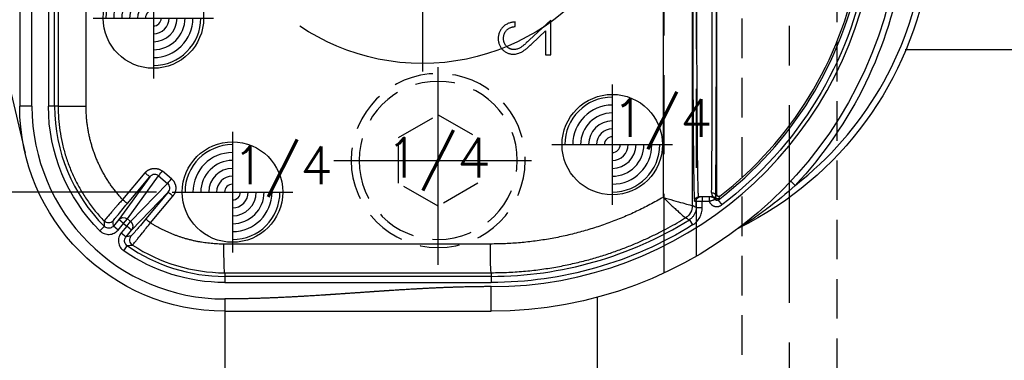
# Model space of a CAD drawing. Extents: x 2651 to 7771, y -1163 to 1075.
# Tile 169 of 256: x 4085 to 4147, y 423 to 445. Entities that reach past the tile are written whole.
import ezdxf
from ezdxf.enums import TextEntityAlignment as Align

# ---------------------------------------------------------------- set-up
doc = ezdxf.new("R2010")
doc.units = 0
doc.header["$LTSCALE"] = 10
for name, pattern in [('CENTER', [2, 1.25, -0.25, 0.25, -0.25]), ('CNSCEN', [17, 15, -1, 0, -1]), ('CNSHID', [4, 3, -1]), ('DASHED', [0.75, 0.5, -0.25]), ('HIDDEN', [0.375, 0.25, -0.125])]:
    doc.linetypes.add(name, pattern=pattern)
doc.layers.get('0').update_dxf_attribs({"linetype": 'CONTINUOUS'})
doc.layers.get('Defpoints').update_dxf_attribs({"linetype": 'CONTINUOUS'})
for name, color, linetype in [('1', 7, 'CONTINUOUS'), ('111', 7, 'CONTINUOUS'), ('9', 3, 'CONTINUOUS'), ('CEN', 1, 'CENTER'), ('COOL', 150, 'HIDDEN'), ('DIM', 3, 'CONTINUOUS'), ('HIDDEN', 6, 'HIDDEN'), ('PIN', 3, 'CONTINUOUS'), ('TEXT', 4, 'CONTINUOUS'), ('WL1-HL', 4, 'CNSHID'), ('WOR1-CL', 1, 'CNSCEN'), ('WOR1-DL', 7, 'CONTINUOUS')]:
    doc.layers.add(name, color=color, linetype=linetype)
doc.styles.add('china', font='txt')
doc.styles.get("Standard").update_dxf_attribs({"font": 'romans.shx'})
doc.dimstyles.new('MM& INCH5', dxfattribs={"dimtxt": 5, "dimasz": 2.5, "dimexe": 1, "dimexo": 0.5, "dimtad": 0, "dimrnd": 1.38778e-17, "dimzin": 9, "dimdsep": 46, "dimtxsty": 'Standard', "dimblk": 'CLOSED', "dimcen": 0, "dimclrd": 3, "dimclre": 3, "dimclrt": 3, "dimazin": 2, "dimtfac": 0.75, "dimtofl": 0, "dimtmove": 0, "dimatfit": 3, "dimfxl": 0, "dimtolj": 1, "dimarcsym": 0})
doc.dimstyles.new('T5', dxfattribs={"dimtxt": 5, "dimasz": 4, "dimexe": 1.5, "dimexo": 1, "dimgap": 1.5, "dimtad": 0, "dimrnd": 1.38778e-17, "dimzin": 9, "dimdsep": 46, "dimtxsty": 'Standard', "dimblk": 'CLOSED', "dimcen": 0, "dimclrd": 3, "dimclre": 3, "dimclrt": 3, "dimazin": 2, "dimtfac": 0.75, "dimtofl": 0, "dimtmove": 0, "dimatfit": 3, "dimfxl": 0, "dimtolj": 1, "dimarcsym": 0})

# ---------------------------------------------------------------- blocks, each defined once
blk = doc.blocks.new('DSD')
at = {"layer": '1', "color": 6, "linetype": 'DASHED'}
for p, q in [((499.908, 459.883), (499.908, 509.019)), ((501.927, 509.019), (501.927, 460.933)), ((501.922, 464.017), (501.922, 464.425))]:
    blk.add_line(p, q, dxfattribs=at)
at = {"layer": '1', "color": 252, "linetype": 'Continuous'}
for p, q in [((501.692, 464.145), (501.692, 508.531)), ((499.831, 508.003), (499.831, 464.659)), ((459.956, 470.416), (459.956, 497.134)), ((460.995, 482.542), (460.995, 470.416)), ((461.384, 470.416), (461.384, 482.542)), ((461.608, 482.319), (461.608, 470.416)), ((463.374, 470.416), (463.374, 482.306)), ((459.956, 470.416), (459.179, 470.416)), ((461.384, 470.416), (460.995, 470.416)), ((461.608, 470.416), (461.384, 470.416)), ((461.608, 470.416), (463.374, 470.416)), ((467.096, 466.21), (465.676, 464.517)), ((468.765, 465.838), (468.196, 466.313)), ((467.404, 465.96), (465.442, 463.254)), ((465.984, 464.267), (467.404, 465.96)), ((465.987, 463.3), (467.958, 466.018)), ((468.527, 465.543), (466.191, 463.129)), ((467.958, 466.018), (468.527, 465.543)), ((507.907, 465.686), (508.191, 465.421)), ((466.241, 462.583), (468.569, 464.99)), ((468.569, 464.99), (467.15, 463.299)), ((467.438, 463.049), (468.857, 464.74)), ((501.825, 464.425), (501.923, 464.425)), ((501.923, 464.425), (501.923, 464.016)), ((501.923, 464.425), (502.312, 464.425)), ((502.312, 464.684), (502.312, 464.425)), ((502.312, 464.425), (502.739, 464.425)), ((502.312, 464.016), (502.312, 464.425)), ((502.739, 464.684), (502.739, 464.425)), ((502.997, 464.684), (502.997, 464.684)), ((503.307, 464.492), (503.542, 464.182)), ((501.923, 464.016), (502.312, 464.016)), ((465.442, 463.254), (465.1, 462.846)), ((465.397, 462.596), (465.739, 463.004)), ((465.739, 463.004), (465.442, 463.254)), ((465.739, 463.004), (465.987, 463.3)), ((465.739, 463.004), (465.943, 462.833)), ((465.943, 462.833), (466.191, 463.129)), ((466.191, 463.129), (465.987, 463.3)), ((501.496, 463.246), (501.701, 462.916)), ((464.527, 462.821), (464.252, 462.547)), ((465.397, 462.596), (465.1, 462.846)), ((465.943, 462.833), (465.601, 462.426)), ((465.601, 462.426), (465.899, 462.176)), ((465.899, 462.176), (466.241, 462.583)), ((466.241, 462.583), (465.943, 462.833)), ((488.925, 461.711), (472.085, 461.707)), ((465.751, 461.289), (465.974, 461.607)), ((472.133, 459.893), (488.973, 459.897)), ((472.133, 459.893), (472.133, 459.668)), ((488.973, 459.897), (488.973, 459.668)), ((488.973, 459.668), (472.133, 459.668)), ((472.133, 459.668), (472.133, 459.279)), ((472.133, 459.279), (488.973, 459.279)), ((488.973, 459.668), (488.973, 459.279)), ((488.973, 457.462), (488.973, 459.017)), ((472.133, 458.24), (472.133, 457.462))]:
    blk.add_line(p, q, dxfattribs=at)
at = {"layer": '1', "color": 7, "linetype": 'Continuous'}
for p, q in [((503.222, 464.844), (503.222, 508.076)), ((451.7, 500.646), (459.524, 467.445)), ((459.179, 497.134), (459.179, 470.416)), ((490.498, 475.457), (490.498, 475.747)), ((492.74, 475.872), (491.4, 474.616)), ((492.74, 473.672), (492.74, 475.872)), ((491.543, 474.368), (492.408, 475.179)), ((492.408, 475.179), (492.408, 473.672)), ((492.408, 473.672), (492.74, 473.672)), ((502.182, 464.684), (502.084, 464.684)), ((502.312, 464.684), (502.182, 464.684)), ((502.739, 464.684), (502.312, 464.684)), ((503.184, 464.604), (503.184, 464.604))]:
    blk.add_line(p, q, dxfattribs=at)
at = {"layer": '1', "color": 110, "linetype": 'Continuous'}
blk.add_line((459.956, 470.416), (459.956, 497.134), dxfattribs=at)
for centre, radius, start, end in [((488.973, 483.37), 24.354, 270, 351.21206), ((472.133, 470.416), 12.177, 180, 270)]:
    blk.add_arc(centre, radius, start, end, dxfattribs=at)
at = {"layer": '1', "color": 252, "linetype": 'Continuous'}
for centre, radius, start, end in [((488.973, 483.37), 24.354, 270, 351.21206), ((494.862, 482.46), 21.633, 308.03454, 351.21206), ((488.973, 483.37), 23.704, 307.20946, 349.3511), ((472.133, 470.416), 12.177, 180, 270), ((472.133, 470.416), 10.748, 180, 224.95999), ((488.973, 483.37), 23.702, 270, 301.89338), ((472.133, 470.416), 10.748, 235.04001, 270)]:
    blk.add_arc(centre, radius, start, end, dxfattribs=at)
at = {"layer": '1', "color": 7, "linetype": 'Continuous', "extrusion": (0, 0, -1)}
for centre, radius, start, end in [((-488.973, 483.37), 25.908, 188.78794, 270), ((-494.862, 482.46), 22.022, 188.78794, 243.63417), ((-472.133, 470.416), 12.954, 270, 0)]:
    blk.add_arc(centre, radius, start, end, dxfattribs=at)
at = {"layer": '1', "color": 252, "linetype": 'Continuous', "extrusion": (0, 0, -1)}
for centre, radius, start, end in [((-488.973, 483.37), 24.093, 190.03326, 232.79054), ((-488.973, 483.37), 26.297, 188.78794, 223.04551), ((-472.133, 470.416), 11.137, 315.04001, 0), ((-488.973, 483.37), 24.091, 238.10662, 270), ((-472.133, 470.416), 11.137, 270, 304.95999)]:
    blk.add_arc(centre, radius, start, end, dxfattribs=at)
at = {"layer": '1', "color": 7, "linetype": 'Continuous'}
for centre, radius, start, end in [((488.973, 483.37), 23.581, 307.81573, 349.10975), ((504.814, 462.381), 0.389, 116.36583, 127.04278)]:
    blk.add_arc(centre, radius, start, end, dxfattribs=at)
blk.add_ellipse((502.89, 477.638), major_axis=(0, 12.954), ratio=0.004451, start_param=3.352768, end_param=4.712389, dxfattribs=at)
at = {"layer": '1', "color": 252, "linetype": 'Continuous'}
blk.add_ellipse((503.149, 477.638), major_axis=(0, 13.213), ratio=0.004363, start_param=3.352768, end_param=4.712389, dxfattribs=at)
at = {"layer": '1', "color": 252, "linetype": 'Continuous', "extrusion": (0, 0, -1)}
for centre, major_axis, ratio, start_param, end_param in [((467.106, 466.21), (-0.298, 0.25), 0.016827, 3.150321, 4.732446), ((468.206, 466.313), (0.249, 0.298), 0.020097, 3.263954, 4.695612), ((468.775, 465.838), (0.249, 0.298), 0.020097, 3.263954, 4.695612), ((468.867, 464.74), (0.298, -0.25), 0.016833, 1.590848, 3.132865), ((502.902, 464.719), (-0.259, 0.005), 0.977776, 1.550897, 3.120779), ((465.686, 464.517), (-0.298, 0.25), 0.016827, 3.150321, 4.732446), ((502.084, 464.425), (0, 0.259), 0.999962, 4.712389, 6.283185), ((502.182, 464.425), (0, 0.259), 0.999962, 4.712389, 6.283185), ((502.879, 464.425), (0, 0.259), 0.999963, 0, 1.118997), ((502.984, 464.425), (0, 0.259), 0.999925, 0, 0.841069), ((502.991, 464.441), (-0.218, -0.14), 0.998355, 2.140409, 2.981371), ((502.997, 464.425), (0, 0.259), 0.999931, 0, 0.807195), ((502.997, 464.425), (-0.005, 0.259), 0.999933, 0.01791, 0.825023), ((503.273, 464.684), (-0.116, 0.057), 0.999951, 3.600398, 5.094617), ((503.278, 464.694), (-0.118, 0.053), 0.999958, 3.638367, 5.099043), ((500.785, 464.145), (0.443, 0.791), 0.99995, 1.060893, 2.0807), ((500.785, 464.145), (0.118, -0.899), 0.999771, 4.842966, 5.862766), ((464.789, 463.43), (-0.388, -0.012), 0.999914, 3.870966, 5.553812), ((465.739, 463.004), (0.315, -0.228), 0.992489, 3.212987, 4.782718), ((465.943, 462.833), (0.279, -0.27), 0.992489, 4.64206, 6.211791), ((467.448, 463.049), (-0.298, 0.25), 0.016833, 4.732441, 6.274457), ((466.528, 461.972), (-0.056, 0.385), 0.999914, 3.870947, 5.55383), ((472.133, 461.707), (0, -1.814), 0.026177, 0.00873, 1.570802), ((488.973, 461.711), (0, -1.814), 0.026177, 0.00873, 1.570802)]:
    blk.add_ellipse(centre, major_axis=major_axis, ratio=ratio, start_param=start_param, end_param=end_param, dxfattribs=at)
at = {"layer": '1', "color": 7, "linetype": 'Continuous', "extrusion": (0, 0, -1)}
blk.add_ellipse((503.281, 464.7), major_axis=(-0.116, 0.057), ratio=0.999951, start_param=3.600067, end_param=5.09439, dxfattribs=at)
at = {"layer": '1', "color": 252, "linetype": 'Continuous'}
for points, weights in [([(501.71, 477.638), (501.71, 469.898), (501.757, 464.425), (501.825, 464.425)], [1, 0.804737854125, 0.804737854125, 1]), ([(467.096, 466.21), (467.391, 466.562), (467.846, 466.605), (468.196, 466.313)], [1, 0.80498879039, 0.80498879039, 1]), ([(468.765, 465.838), (469.114, 465.547), (469.152, 465.092), (468.857, 464.74)], [1, 0.80498879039, 0.80498879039, 1])]:
    blk.add_rational_spline(points, weights, degree=3, dxfattribs=at)
for points, knots in [([(502.084, 464.684), (502.082, 464.689), (502.077, 464.698), (502.071, 464.768), (502.064, 464.879), (502.058, 465.031), (502.052, 465.222), (502.046, 465.449), (502.041, 465.711), (502.035, 466.004), (502.03, 466.327), (502.025, 466.678), (502.021, 467.054), (502.016, 467.452), (502.012, 467.87), (502.008, 468.307), (502.004, 468.76), (502, 469.227), (501.996, 469.706), (501.993, 470.194), (501.99, 470.691), (501.987, 471.194), (501.985, 471.701), (501.982, 472.211), (501.98, 472.723), (501.978, 473.234), (501.976, 473.744), (501.974, 474.251), (501.973, 474.754), (501.972, 475.252), (501.971, 475.744), (501.97, 476.23), (501.969, 476.707), (501.969, 477.176), (501.969, 477.485), (501.969, 477.638)], [0, 0, 0, 0, 0.038023, 0.075563, 0.112621, 0.149196, 0.185289, 0.2209, 0.256028, 0.290673, 0.324837, 0.358517, 0.391715, 0.424431, 0.456664, 0.488415, 0.519683, 0.550468, 0.580772, 0.610592, 0.63993, 0.668786, 0.697159, 0.72505, 0.752458, 0.779383, 0.805826, 0.831787, 0.857265, 0.88226, 0.906773, 0.930804, 0.954352, 0.977417, 1, 1, 1, 1]), ([(461.608, 470.416), (461.613, 470.162), (461.624, 469.65), (461.711, 468.882), (461.852, 468.115), (462.053, 467.352), (462.314, 466.599), (462.634, 465.86), (463.013, 465.141), (463.453, 464.447), (463.947, 463.78), (464.32, 463.368), (464.508, 463.162)], [0, 0, 0, 0, 0.095412, 0.191843, 0.289293, 0.387763, 0.487253, 0.587763, 0.689292, 0.791841, 0.895411, 1, 1, 1, 1]), ([(468.569, 464.99), (468.637, 465.07), (468.671, 465.176), (468.655, 465.38), (468.605, 465.478), (468.527, 465.543)], [0, 0, 0, 0, 0.5, 0.5, 1, 1, 1, 1]), ([(508.191, 465.421), (507.615, 464.893), (507.015, 464.395), (506.093, 463.702), (505.781, 463.479), (505.314, 463.162), (505.158, 463.058), (504.931, 462.912), (504.856, 462.864), (504.753, 462.798), (504.72, 462.778), (504.664, 462.743), (504.637, 462.727), (504.644, 462.73)], [0, 0, 0, 0, 0.5, 0.5, 0.75, 0.75, 0.875, 0.875, 0.9375, 0.9375, 0.96875, 0.96875, 1, 1, 1, 1]), ([(465.676, 464.517), (465.615, 464.449), (465.496, 464.314), (465.327, 464.123), (465.175, 463.95), (465.045, 463.8), (464.937, 463.674), (464.765, 463.473), (464.558, 463.234), (464.525, 463.186), (464.508, 463.162)], [0, 0, 0, 0, 0.098273, 0.192699, 0.281493, 0.363195, 0.43672, 0.501355, 0.746562, 1, 1, 1, 1]), ([(465.087, 463.179), (465.087, 463.184), (465.11, 463.212), (465.178, 463.296), (465.205, 463.33), (465.27, 463.409), (465.308, 463.455), (465.431, 463.605), (465.531, 463.726), (465.747, 463.984), (465.864, 464.125), (465.984, 464.267)], [0, 0, 0, 0, 0.25, 0.25, 0.375, 0.375, 0.5, 0.5, 0.75, 0.75, 1, 1, 1, 1]), ([(499.831, 464.659), (499.887, 464.606), (500.002, 464.496), (500.176, 464.33), (500.378, 464.145), (500.597, 463.945), (500.888, 463.682), (501.174, 463.426), (501.231, 463.39), (501.259, 463.373)], [0, 0, 0, 0, 0.080251, 0.163962, 0.250677, 0.375166, 0.501457, 0.754561, 1, 1, 1, 1]), ([(499.831, 464.659), (500.276, 464.531), (500.728, 464.404), (501.437, 464.209), (501.68, 464.145), (501.691, 464.145)], [0, 0, 0, 0, 0.5, 0.5, 1, 1, 1, 1]), ([(502.739, 464.425), (502.746, 464.406), (502.754, 464.387), (502.767, 464.36), (502.772, 464.351), (502.779, 464.337), (502.782, 464.333), (502.787, 464.324), (502.801, 464.302), (502.828, 464.265), (502.855, 464.236), (502.877, 464.214), (502.885, 464.208), (502.896, 464.198), (502.9, 464.194), (502.908, 464.188), (502.929, 464.172), (502.967, 464.147), (503.003, 464.128), (503.026, 464.118), (503.031, 464.116), (503.04, 464.112), (503.055, 464.107), (503.089, 464.095), (503.138, 464.084), (503.178, 464.079), (503.209, 464.077), (503.219, 464.077), (503.24, 464.077), (503.27, 464.078), (503.321, 464.084), (503.36, 464.093), (503.385, 464.101), (503.39, 464.102), (503.399, 464.106), (503.414, 464.111), (503.447, 464.124), (503.492, 464.147), (503.526, 464.17), (503.542, 464.182)], [0, 0, 0, 0, 0.0625, 0.0625, 0.09375, 0.09375, 0.109375, 0.109375, 0.125, 0.1875, 0.25, 0.25, 0.28125, 0.28125, 0.296875, 0.296875, 0.3125, 0.375, 0.4375, 0.4375, 0.453125, 0.453125, 0.46875, 0.5, 0.5625, 0.625, 0.625, 0.65625, 0.65625, 0.6875, 0.75, 0.8125, 0.8125, 0.828125, 0.828125, 0.84375, 0.875, 0.9375, 1, 1, 1, 1]), ([(501.923, 464.016), (501.92, 463.956), (501.913, 463.834), (501.856, 463.657), (501.765, 463.493), (501.645, 463.351), (501.545, 463.281), (501.496, 463.246)], [0, 0, 0, 0, 0.195853, 0.3979, 0.6021, 0.804147, 1, 1, 1, 1]), ([(501.701, 462.916), (501.795, 462.975), (501.879, 463.044), (502.03, 463.202), (502.096, 463.292), (502.202, 463.482), (502.243, 463.586), (502.298, 463.797), (502.312, 463.906), (502.312, 464.016)], [0, 0, 0, 0, 0.25, 0.25, 0.5, 0.5, 0.75, 0.75, 1, 1, 1, 1]), ([(464.508, 463.163), (464.508, 463.158), (464.508, 463.154), (464.509, 463.138), (464.51, 463.124), (464.513, 463.055), (464.516, 463), (464.521, 462.928), (464.522, 462.912), (464.524, 462.87), (464.525, 462.846), (464.527, 462.821)], [0, 0, 0, 0, 0.03027, 0.03027, 0.151349, 0.151349, 0.635664, 0.635664, 0.782653, 0.782653, 1, 1, 1, 1]), ([(465.1, 462.846), (465.096, 462.935), (465.092, 463.025), (465.089, 463.137), (465.088, 463.158), (465.087, 463.18)], [0, 0, 0, 0, 0.806966, 0.806966, 1, 1, 1, 1]), ([(467.15, 463.299), (467.03, 463.156), (466.913, 463.017), (466.748, 462.822), (466.696, 462.76), (466.597, 462.643), (466.549, 462.588), (466.422, 462.439), (466.353, 462.359), (466.259, 462.251), (466.234, 462.222), (466.229, 462.221)], [0, 0, 0, 0, 0.25, 0.25, 0.375, 0.375, 0.5, 0.5, 0.75, 0.75, 1, 1, 1, 1]), ([(466.313, 461.648), (466.316, 461.651), (466.323, 461.658), (466.365, 461.709), (466.433, 461.792), (466.527, 461.909), (466.683, 462.103), (466.973, 462.462), (467.264, 462.83), (467.438, 463.049)], [0, 0, 0, 0, 0.094956, 0.193629, 0.295034, 0.397999, 0.501243, 0.703195, 1, 1, 1, 1]), ([(488.973, 459.897), (489.342, 459.902), (490.07, 459.912), (491.14, 459.991), (492.172, 460.109), (493.162, 460.268), (494.111, 460.461), (495.016, 460.684), (495.879, 460.932), (496.698, 461.201), (497.474, 461.488), (498.207, 461.787), (498.897, 462.097), (499.546, 462.412), (500.154, 462.731), (500.722, 463.048), (501.084, 463.267), (501.259, 463.373)], [0, 0, 0, 0, 0.085719, 0.168715, 0.24899, 0.326543, 0.401375, 0.473484, 0.542872, 0.609539, 0.673484, 0.734707, 0.793208, 0.848989, 0.902047, 0.952384, 1, 1, 1, 1]), ([(501.259, 463.373), (501.281, 463.361), (501.302, 463.35), (501.381, 463.308), (501.438, 463.277), (501.496, 463.246)], [0, 0, 0, 0, 0.272267, 0.272267, 1, 1, 1, 1]), ([(464.252, 462.547), (464.329, 462.47), (464.42, 462.411), (464.62, 462.333), (464.729, 462.315), (464.942, 462.324), (465.049, 462.351), (465.241, 462.446), (465.328, 462.513), (465.397, 462.596)], [0, 0, 0, 0, 0.25, 0.25, 0.5, 0.5, 0.75, 0.75, 1, 1, 1, 1]), ([(465.1, 462.846), (465.071, 462.818), (465.01, 462.758), (464.886, 462.709), (464.751, 462.703), (464.623, 462.741), (464.558, 462.795), (464.527, 462.821)], [0, 0, 0, 0, 0.188754, 0.394177, 0.605822, 0.811245, 1, 1, 1, 1]), ([(465.601, 462.426), (465.531, 462.342), (465.48, 462.246), (465.42, 462.04), (465.412, 461.93), (465.44, 461.718), (465.476, 461.614), (465.587, 461.431), (465.662, 461.351), (465.751, 461.289)], [0, 0, 0, 0, 0.25, 0.25, 0.5, 0.5, 0.75, 0.75, 1, 1, 1, 1]), ([(465.974, 461.607), (465.943, 461.634), (465.878, 461.689), (465.818, 461.808), (465.801, 461.942), (465.827, 462.073), (465.875, 462.142), (465.899, 462.176)], [0, 0, 0, 0, 0.188755, 0.394179, 0.605823, 0.811246, 1, 1, 1, 1]), ([(466.23, 462.222), (466.142, 462.209), (466.055, 462.197), (465.945, 462.182), (465.922, 462.179), (465.899, 462.176)], [0, 0, 0, 0, 0.788285, 0.788285, 1, 1, 1, 1]), ([(465.972, 461.607), (465.977, 461.608), (465.982, 461.608), (465.997, 461.61), (466.011, 461.612), (466.079, 461.62), (466.134, 461.626), (466.23, 461.638), (466.271, 461.643), (466.313, 461.648)], [0, 0, 0, 0, 0.030224, 0.030224, 0.151118, 0.151118, 0.634697, 0.634697, 1, 1, 1, 1])]:
    blk.add_open_spline(points, degree=3, knots=knots, dxfattribs=at)
at = {"layer": '1', "color": 7, "linetype": 'Continuous'}
for points, knots in [([(490.498, 475.747), (490.459, 475.746), (490.384, 475.742), (490.273, 475.724), (490.168, 475.7), (490.068, 475.664), (489.973, 475.621), (489.883, 475.568), (489.799, 475.506), (489.721, 475.435), (489.65, 475.359), (489.588, 475.276), (489.536, 475.189), (489.492, 475.099), (489.46, 475.003), (489.435, 474.903), (489.421, 474.799), (489.419, 474.728), (489.418, 474.691)], [0, 0, 0, 0, 0.068791, 0.135103, 0.198979, 0.261904, 0.323495, 0.385195, 0.446969, 0.509765, 0.572251, 0.633405, 0.693251, 0.752583, 0.812579, 0.873275, 0.93555, 1, 1, 1, 1]), ([(489.751, 474.706), (489.751, 474.732), (489.753, 474.781), (489.762, 474.854), (489.777, 474.924), (489.799, 474.99), (489.826, 475.054), (489.86, 475.114), (489.9, 475.17), (489.946, 475.223), (489.998, 475.272), (490.055, 475.315), (490.116, 475.353), (490.183, 475.386), (490.255, 475.412), (490.331, 475.433), (490.413, 475.449), (490.469, 475.454), (490.498, 475.457)], [0, 0, 0, 0, 0.064439, 0.126547, 0.186887, 0.245878, 0.304041, 0.362191, 0.420976, 0.48066, 0.5406, 0.600689, 0.661936, 0.724443, 0.789038, 0.856314, 0.926352, 1, 1, 1, 1]), ([(489.418, 474.691), (489.419, 474.656), (489.421, 474.586), (489.435, 474.484), (489.457, 474.387), (489.488, 474.295), (489.529, 474.209), (489.579, 474.128), (489.636, 474.052), (489.704, 473.983), (489.777, 473.919), (489.854, 473.865), (489.934, 473.818), (490.017, 473.779), (490.103, 473.75), (490.193, 473.728), (490.286, 473.716), (490.349, 473.714), (490.381, 473.713)], [0, 0, 0, 0, 0.069475, 0.136517, 0.200789, 0.26383, 0.325735, 0.387291, 0.449509, 0.512968, 0.576275, 0.63758, 0.697903, 0.757172, 0.816599, 0.876653, 0.93729, 1, 1, 1, 1]), ([(490.407, 474.004), (490.385, 474.004), (490.341, 474.005), (490.278, 474.016), (490.216, 474.031), (490.156, 474.053), (490.1, 474.083), (490.045, 474.118), (489.993, 474.159), (489.944, 474.207), (489.899, 474.259), (489.859, 474.314), (489.825, 474.372), (489.798, 474.434), (489.777, 474.498), (489.762, 474.565), (489.752, 474.634), (489.751, 474.682), (489.751, 474.706)], [0, 0, 0, 0, 0.061965, 0.122122, 0.180988, 0.239933, 0.299906, 0.359989, 0.421776, 0.486576, 0.551535, 0.615018, 0.677259, 0.73973, 0.80305, 0.866495, 0.931973, 1, 1, 1, 1]), ([(490.381, 473.713), (490.426, 473.715), (490.516, 473.718), (490.647, 473.744), (490.774, 473.786), (490.877, 473.836), (490.959, 473.886), (491.027, 473.932), (491.101, 473.985), (491.179, 474.046), (491.263, 474.115), (491.352, 474.192), (491.446, 474.277), (491.51, 474.337), (491.543, 474.368)], [0, 0, 0, 0, 0.098702, 0.195672, 0.292422, 0.391343, 0.444462, 0.504229, 0.570352, 0.642546, 0.722288, 0.807921, 0.90047, 1, 1, 1, 1]), ([(491.4, 474.616), (491.368, 474.586), (491.306, 474.527), (491.217, 474.444), (491.134, 474.369), (491.057, 474.302), (490.987, 474.245), (490.923, 474.194), (490.865, 474.154), (490.798, 474.11), (490.716, 474.067), (490.615, 474.03), (490.512, 474.008), (490.442, 474.005), (490.407, 474.004)], [0, 0, 0, 0, 0.110803, 0.212829, 0.306101, 0.390647, 0.466924, 0.534481, 0.593587, 0.644557, 0.7362, 0.825024, 0.911986, 1, 1, 1, 1]), ([(502.902, 464.972), (502.901, 464.954), (502.902, 464.936), (502.906, 464.903), (502.908, 464.887), (502.918, 464.842), (502.928, 464.816), (502.943, 464.782), (502.948, 464.771), (502.956, 464.757), (502.958, 464.752), (502.963, 464.744), (502.97, 464.731), (502.977, 464.721), (502.985, 464.709), (502.989, 464.704), (502.991, 464.699)], [0, 0, 0, 0, 0.125, 0.125, 0.25, 0.25, 0.5, 0.5, 0.625, 0.625, 0.6875, 0.6875, 0.75, 0.875, 0.875, 1, 1, 1, 1]), ([(503.431, 464.741), (503.426, 464.738), (503.416, 464.731), (503.406, 464.726), (503.398, 464.723), (503.394, 464.721), (503.389, 464.719), (503.38, 464.717), (503.371, 464.715), (503.363, 464.715), (503.358, 464.714), (503.353, 464.714), (503.349, 464.714), (503.341, 464.714), (503.329, 464.716), (503.317, 464.719), (503.309, 464.721), (503.305, 464.723), (503.3, 464.725), (503.292, 464.728), (503.284, 464.733), (503.277, 464.738), (503.274, 464.74), (503.27, 464.743), (503.266, 464.746), (503.26, 464.752), (503.252, 464.76), (503.245, 464.77), (503.241, 464.777), (503.238, 464.781), (503.236, 464.786), (503.232, 464.794), (503.229, 464.802), (503.226, 464.814), (503.224, 464.82), (503.223, 464.832), (503.222, 464.838), (503.222, 464.844)], [0, 0, 0, 0, 0.0625, 0.125, 0.125, 0.15625, 0.15625, 0.1875, 0.25, 0.25, 0.28125, 0.28125, 0.3125, 0.3125, 0.375, 0.4375, 0.4375, 0.46875, 0.46875, 0.5, 0.5625, 0.5625, 0.59375, 0.59375, 0.625, 0.625, 0.6875, 0.75, 0.75, 0.78125, 0.78125, 0.8125, 0.875, 0.875, 0.9375, 0.9375, 1, 1, 1, 1]), ([(502.88, 464.684), (502.876, 464.684), (502.864, 464.684), (502.842, 464.684), (502.822, 464.684), (502.782, 464.684), (502.766, 464.684), (502.748, 464.684), (502.739, 464.684)], [0, 0, 0, 0, 0.1875, 0.375, 0.5, 0.625, 0.875, 1, 1, 1, 1]), ([(502.739, 464.425), (502.746, 464.427), (502.752, 464.428), (502.764, 464.431), (502.783, 464.435), (502.813, 464.442), (502.837, 464.448), (502.854, 464.453), (502.86, 464.455), (502.872, 464.458), (502.878, 464.459), (502.906, 464.467), (502.928, 464.473), (502.958, 464.482), (502.967, 464.486), (502.982, 464.49), (502.986, 464.492), (502.995, 464.495), (503, 464.496), (503.013, 464.5), (503.021, 464.503), (503.032, 464.507), (503.036, 464.509), (503.043, 464.511), (503.047, 464.513), (503.063, 464.519), (503.075, 464.523), (503.085, 464.527), (503.089, 464.529), (503.094, 464.531), (503.098, 464.532), (503.106, 464.535), (503.112, 464.538)], [0, 0, 0, 0, 0.03125, 0.03125, 0.0625, 0.125, 0.1875, 0.1875, 0.21875, 0.21875, 0.25, 0.25, 0.375, 0.375, 0.4375, 0.4375, 0.46875, 0.46875, 0.5, 0.5, 0.5625, 0.5625, 0.59375, 0.59375, 0.625, 0.625, 0.75, 0.75, 0.78125, 0.78125, 0.8125, 1, 1, 1, 1]), ([(502.984, 464.684), (502.973, 464.684), (502.963, 464.684), (502.945, 464.684), (502.936, 464.684), (502.91, 464.684), (502.894, 464.684), (502.879, 464.684)], [0, 0, 0, 0, 0.25, 0.25, 0.5, 0.5, 1, 1, 1, 1]), ([(503.112, 464.538), (503.122, 464.548), (503.132, 464.558), (503.154, 464.578), (503.165, 464.588), (503.177, 464.598)], [0, 0, 0, 0, 0.5, 0.5, 1, 1, 1, 1]), ([(503.307, 464.492), (503.3, 464.486), (503.292, 464.481), (503.279, 464.475), (503.274, 464.473), (503.265, 464.47), (503.26, 464.469), (503.246, 464.466), (503.237, 464.465), (503.227, 464.465), (503.222, 464.465), (503.218, 464.466), (503.211, 464.467), (503.199, 464.469), (503.19, 464.471), (503.185, 464.473), (503.181, 464.475), (503.176, 464.477), (503.165, 464.481), (503.155, 464.488), (503.148, 464.494), (503.144, 464.497), (503.141, 464.5), (503.135, 464.505), (503.128, 464.514), (503.122, 464.522), (503.119, 464.526), (503.112, 464.538)], [0, 0, 0, 0, 0.125, 0.125, 0.1875, 0.1875, 0.25, 0.25, 0.375, 0.375, 0.40625, 0.40625, 0.4375, 0.5, 0.5625, 0.5625, 0.59375, 0.59375, 0.625, 0.75, 0.75, 0.78125, 0.78125, 0.8125, 0.875, 0.9375, 1, 1, 1, 1]), ([(503.184, 464.614), (503.183, 464.618), (503.181, 464.622), (503.176, 464.635), (503.173, 464.643), (503.167, 464.66), (503.164, 464.67), (503.162, 464.687), (503.161, 464.693), (503.16, 464.705), (503.16, 464.712), (503.161, 464.719)], [0, 0, 0, 0, 0.25, 0.25, 0.5, 0.5, 0.75, 0.75, 0.875, 0.875, 1, 1, 1, 1])]:
    blk.add_open_spline(points, degree=3, knots=knots, dxfattribs=at)
for points, weights in [([(465.676, 464.517), (464.178, 466.144), (463.374, 468.205), (463.374, 470.416)], [1, 0.954385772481, 0.954385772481, 1]), ([(499.831, 464.659), (496.501, 462.718), (492.78, 461.712), (488.925, 461.711)], [1, 0.976931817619, 0.976931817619, 1]), ([(472.085, 461.707), (470.429, 461.707), (468.838, 462.166), (467.438, 463.049)], [1, 0.973777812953, 0.973777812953, 1])]:
    blk.add_rational_spline(points, weights, degree=3, dxfattribs=at)
at = {"layer": '1', "color": 252, "linetype": 'Continuous'}
for points, degree in [([(467.708, 466.106), (467.593, 466.105), (467.479, 466.05), (467.404, 465.96)], 3), ([(467.958, 466.018), (467.889, 466.075), (467.799, 466.107), (467.708, 466.106)], 3), ([(503.222, 464.844), (503.202, 464.802), (503.181, 464.76), (503.161, 464.719)], 3), ([(503.307, 464.492), (503.322, 464.522), (503.337, 464.551), (503.352, 464.581)], 3), ([(503.352, 464.581), (503.357, 464.591)], 1), ([(503.357, 464.591), (503.36, 464.597)], 1), ([(503.36, 464.597), (503.384, 464.645), (503.407, 464.693), (503.431, 464.741)], 3), ([(501.923, 464.016), (501.846, 464.059), (501.769, 464.102), (501.692, 464.145)], 3), ([(466.313, 461.648), (468.026, 460.512), (470.077, 459.893), (472.133, 459.893)], 3), ([(488.973, 459.017), (483.359, 459.017), (477.746, 458.24), (472.133, 458.24)], 3)]:
    blk.add_open_spline(points, degree=degree, dxfattribs=at)
at = {"layer": '1', "color": 7, "linetype": 'Continuous'}
for points, degree in [([(502.997, 464.684), (502.984, 464.684)], 1), ([(502.991, 464.699), (502.995, 464.695), (502.997, 464.684)], 2), ([(503.177, 464.598), (503.184, 464.604)], 1), ([(503.184, 464.604), (503.184, 464.613)], 1), ([(501.692, 464.145), (501.691, 464.145), (501.691, 464.145), (501.691, 464.145)], 3), ([(501.259, 463.373), (501.259, 463.373), (501.259, 463.373), (501.259, 463.373)], 3), ([(472.133, 457.462), (477.746, 457.462), (483.359, 457.462), (488.973, 457.462)], 3)]:
    blk.add_open_spline(points, degree=degree, dxfattribs=at)
at = {"layer": '1', "color": 110, "linetype": 'Continuous'}
blk.add_open_spline([(488.973, 459.017), (487.97, 459.017), (486.868, 458.984), (485.886, 458.954), (484.763, 458.895), (483.828, 458.847), (482.658, 458.771), (482.19, 458.741), (481.605, 458.701), (481.255, 458.677), (480.553, 458.628), (479.851, 458.58), (479.5, 458.556), (478.916, 458.516), (478.448, 458.486), (477.279, 458.41), (476.343, 458.361), (475.22, 458.303), (474.238, 458.273), (473.136, 458.24), (472.133, 458.24)], degree=2, knots=[0, 0, 0, 0.125, 0.125, 0.25, 0.25, 0.375, 0.375, 0.4375, 0.4375, 0.5, 0.5, 0.5625, 0.5625, 0.625, 0.625, 0.75, 0.75, 0.875, 0.875, 1, 1, 1], dxfattribs=at)
blk = doc.blocks.new('*U10', base_point=(1624.618, 1808.955))
for p, q in [((1624.618, 1811.842), (1622.118, 1810.399)), ((1627.118, 1810.398), (1624.618, 1811.842)), ((1622.118, 1810.399), (1622.118, 1807.512)), ((1627.118, 1807.511), (1627.118, 1810.398)), ((1622.118, 1807.512), (1624.618, 1806.068)), ((1624.618, 1806.068), (1627.118, 1807.511))]:
    blk.add_line(p, q)
for radius in [5.5, 5]:
    blk.add_circle((1624.618, 1808.955), radius)
at = {"layer": 'CEN'}
for p, q in [((1624.618, 1815.555), (1624.618, 1802.355)), ((1618.018, 1808.955), (1631.218, 1808.955))]:
    blk.add_line(p, q, dxfattribs=at)
blk = doc.blocks.new('*D109')
at = {"layer": 'Defpoints', "color": 0}
for p in [(4086.684, 927.642), (4086.684, 894.882), (4171.684, 387.642)]:
    blk.add_point(p, dxfattribs=at)
at = {"layer": 'DIM', "color": 3, "lineweight": -2}
blk.add_line((4086.684, 895.382), (4086.684, 927.642), dxfattribs=at)
at = {"layer": 'DIM', "color": 3, "insert": (4086.684, 948.624), "char_height": 5, "attachment_point": 5, "rotation": 90}
blk.add_mtext('\\A1;85 [3.346]', dxfattribs=at)
blk = doc.blocks.new('_Closed')
at = {"color": 0, "linetype": 'ByBlock', "lineweight": -2}
for p, q in [((-1, 0.167), (0, 0)), ((-1, 0.167), (-1, -0.167)), ((0, 0), (-1, -0.167)), ((0, 0), (-1, 0))]:
    blk.add_line(p, q, dxfattribs=at)
blk = doc.blocks.new('*D110')
at = {"layer": 'Defpoints', "color": 0}
for p in [(4064.684, 927.642), (4064.684, 906.842), (4171.684, 387.642)]:
    blk.add_point(p, dxfattribs=at)
at = {"layer": 'DIM', "color": 3, "lineweight": -2}
blk.add_line((4064.684, 907.342), (4064.684, 927.642), dxfattribs=at)
at = {"layer": 'DIM', "color": 3, "insert": (4064.684, 950.648), "char_height": 5, "attachment_point": 5, "rotation": 90}
blk.add_mtext('\\A1;107 [4.213]', dxfattribs=at)
blk = doc.blocks.new('*D111')
at = {"layer": 'Defpoints', "color": 0}
for p in [(4051.684, 927.642), (4051.684, 912.642), (4171.684, 387.642)]:
    blk.add_point(p, dxfattribs=at)
at = {"layer": 'DIM', "color": 3, "lineweight": -2}
blk.add_line((4051.684, 913.142), (4051.684, 927.642), dxfattribs=at)
at = {"layer": 'DIM', "color": 3, "insert": (4051.684, 950.648), "char_height": 5, "attachment_point": 5, "rotation": 90}
blk.add_mtext('\\A1;120 [4.724]', dxfattribs=at)
blk = doc.blocks.new('*D112')
at = {"layer": 'Defpoints', "color": 0}
for p in [(3974.684, 927.642), (3974.684, 892.822), (4171.684, 387.642)]:
    blk.add_point(p, dxfattribs=at)
at = {"layer": 'DIM', "color": 3, "lineweight": -2}
blk.add_line((3974.684, 893.322), (3974.684, 927.642), dxfattribs=at)
at = {"layer": 'DIM', "color": 3, "insert": (3974.684, 950.648), "char_height": 5, "attachment_point": 5, "rotation": 90}
blk.add_mtext('\\A1;197 [7.756]', dxfattribs=at)
blk = doc.blocks.new('*D113')
at = {"layer": 'Defpoints', "color": 0}
for p in [(3966.684, 927.642), (3971.684, 807.17), (4171.684, 387.642)]:
    blk.add_point(p, dxfattribs=at)
at = {"layer": 'DIM', "color": 3, "lineweight": -2}
for p, q in [((3966.684, 922.642), (3966.684, 927.642)), ((3971.684, 917.642), (3966.684, 922.642)), ((3971.684, 807.67), (3971.684, 917.642))]:
    blk.add_line(p, q, dxfattribs=at)
at = {"layer": 'DIM', "color": 3, "insert": (3966.684, 951.005), "char_height": 5, "attachment_point": 5, "rotation": 90}
blk.add_mtext('\\A1;200 [7.874]', dxfattribs=at)
blk = doc.blocks.new('*D114')
at = {"layer": 'Defpoints', "color": 0}
for p in [(3931.684, 927.642), (3931.684, 912.642), (4171.684, 387.642)]:
    blk.add_point(p, dxfattribs=at)
at = {"layer": 'DIM', "color": 3, "lineweight": -2}
blk.add_line((3931.684, 913.142), (3931.684, 927.642), dxfattribs=at)
at = {"layer": 'DIM', "color": 3, "insert": (3931.684, 951.005), "char_height": 5, "attachment_point": 5, "rotation": 90}
blk.add_mtext('\\A1;240 [9.449]', dxfattribs=at)
blk = doc.blocks.new('*D115')
at = {"layer": 'Defpoints', "color": 0}
for p in [(3896.684, 927.642), (3896.684, 910.642), (4171.684, 387.642)]:
    blk.add_point(p, dxfattribs=at)
at = {"layer": 'DIM', "color": 3, "lineweight": -2}
blk.add_line((3896.684, 911.142), (3896.684, 927.642), dxfattribs=at)
at = {"layer": 'DIM', "color": 3, "insert": (3896.684, 953.386), "char_height": 5, "attachment_point": 5, "rotation": 90}
blk.add_mtext('\\A1;275 [10.827]', dxfattribs=at)
blk = doc.blocks.new('*D122')
at = {"layer": 'Defpoints', "color": 0}
for p in [(3881.004, 912.642), (3898.684, 912.642), (4171.684, 387.642)]:
    blk.add_point(p, dxfattribs=at)
at = {"layer": 'DIM', "color": 3, "lineweight": -2}
blk.add_line((3898.184, 912.642), (3881.004, 912.642), dxfattribs=at)
at = {"layer": 'DIM', "color": 3, "insert": (3855.26, 912.642), "char_height": 5, "attachment_point": 5}
blk.add_mtext('\\A1;525 [20.669]', dxfattribs=at)
blk = doc.blocks.new('*D123')
at = {"layer": 'Defpoints', "color": 0}
for p in [(3857.842, 862.642), (3869.984, 862.642), (4171.684, 387.642)]:
    blk.add_point(p, dxfattribs=at)
at = {"layer": 'DIM', "color": 3, "lineweight": -2}
blk.add_line((3869.484, 862.642), (3857.842, 862.642), dxfattribs=at)
at = {"layer": 'DIM', "color": 3, "insert": (3832.098, 862.642), "char_height": 5, "attachment_point": 5}
blk.add_mtext('\\A1;475 [18.701]', dxfattribs=at)
blk = doc.blocks.new('*D124')
at = {"layer": 'Defpoints', "color": 0}
for p in [(3941.504, 859.642), (3857.842, 854.642), (4171.684, 387.642)]:
    blk.add_point(p, dxfattribs=at)
at = {"layer": 'DIM', "color": 3, "lineweight": -2}
for p, q in [((3867.842, 859.642), (3862.842, 854.642)), ((3941.004, 859.642), (3867.842, 859.642)), ((3862.842, 854.642), (3857.842, 854.642))]:
    blk.add_line(p, q, dxfattribs=at)
at = {"layer": 'DIM', "color": 3, "insert": (3832.098, 854.642), "char_height": 5, "attachment_point": 5}
blk.add_mtext('\\A1;472 [18.583]', dxfattribs=at)
blk = doc.blocks.new('*D125')
at = {"layer": 'Defpoints', "color": 0}
for p in [(3870.047, 797.642), (3962.156, 797.642), (4171.684, 387.642)]:
    blk.add_point(p, dxfattribs=at)
at = {"layer": 'DIM', "color": 3, "lineweight": -2}
blk.add_line((3961.656, 797.642), (3870.047, 797.642), dxfattribs=at)
at = {"layer": 'DIM', "color": 3, "insert": (3844.303, 797.642), "char_height": 5, "attachment_point": 5}
blk.add_mtext('\\A1;410 [16.142]', dxfattribs=at)
blk = doc.blocks.new('*D126')
at = {"layer": 'Defpoints', "color": 0}
for p in [(3870.047, 832.642), (4069.264, 832.642), (4171.684, 387.642)]:
    blk.add_point(p, dxfattribs=at)
at = {"layer": 'DIM', "color": 3, "lineweight": -2}
blk.add_line((4068.764, 832.642), (3870.047, 832.642), dxfattribs=at)
at = {"layer": 'DIM', "color": 3, "insert": (3846.684, 832.642), "char_height": 5, "attachment_point": 5}
blk.add_mtext('\\A1;445 [17.52]', dxfattribs=at)
blk = doc.blocks.new('*D127')
at = {"layer": 'Defpoints', "color": 0}
for p in [(3857.842, 879.642), (4071.444, 879.642), (4171.684, 387.642)]:
    blk.add_point(p, dxfattribs=at)
at = {"layer": 'DIM', "color": 3, "lineweight": -2}
blk.add_line((4070.944, 879.642), (3857.842, 879.642), dxfattribs=at)
at = {"layer": 'DIM', "color": 3, "insert": (3834.479, 879.642), "char_height": 5, "attachment_point": 5}
blk.add_mtext('\\A1;492 [19.37]', dxfattribs=at)
blk = doc.blocks.new('*D128')
at = {"layer": 'Defpoints', "color": 0}
for p in [(3857.842, 899.642), (4057.484, 899.642), (4171.684, 387.642)]:
    blk.add_point(p, dxfattribs=at)
at = {"layer": 'DIM', "color": 3, "lineweight": -2}
blk.add_line((4056.984, 899.642), (3857.842, 899.642), dxfattribs=at)
at = {"layer": 'DIM', "color": 3, "insert": (3832.098, 899.642), "char_height": 5, "attachment_point": 5}
blk.add_mtext('\\A1;512 [20.157]', dxfattribs=at)
blk = doc.blocks.new('*D129')
at = {"layer": 'Defpoints', "color": 0}
for p in [(3870.047, 743.242), (4076.434, 743.242), (4171.684, 387.642)]:
    blk.add_point(p, dxfattribs=at)
at = {"layer": 'DIM', "color": 3, "lineweight": -2}
blk.add_line((4075.934, 743.242), (3870.047, 743.242), dxfattribs=at)
at = {"layer": 'DIM', "color": 3, "insert": (3849.065, 743.242), "char_height": 5, "attachment_point": 5}
blk.add_mtext('\\A1;355.6 [14]', dxfattribs=at)
blk = doc.blocks.new('*D130')
at = {"layer": 'Defpoints', "color": 0}
for p in [(3870.047, 762.642), (3896.684, 762.642), (4171.684, 387.642)]:
    blk.add_point(p, dxfattribs=at)
at = {"layer": 'DIM', "color": 3, "lineweight": -2}
blk.add_line((3896.184, 762.642), (3870.047, 762.642), dxfattribs=at)
at = {"layer": 'DIM', "color": 3, "insert": (3844.303, 762.642), "char_height": 5, "attachment_point": 5}
blk.add_mtext('\\A1;375 [14.764]', dxfattribs=at)
blk = doc.blocks.new('*D131')
at = {"layer": 'Defpoints', "color": 0}
for p in [(3870.047, 719.642), (3896.684, 719.642), (4171.684, 387.642)]:
    blk.add_point(p, dxfattribs=at)
at = {"layer": 'DIM', "color": 3, "lineweight": -2}
blk.add_line((3896.184, 719.642), (3870.047, 719.642), dxfattribs=at)
at = {"layer": 'DIM', "color": 3, "insert": (3844.303, 719.642), "char_height": 5, "attachment_point": 5}
blk.add_mtext('\\A1;332 [13.071]', dxfattribs=at)
blk = doc.blocks.new('*D132')
at = {"layer": 'Defpoints', "color": 0}
for p in [(3870.047, 592.642), (3897.724, 592.642), (4171.684, 387.642)]:
    blk.add_point(p, dxfattribs=at)
at = {"layer": 'DIM', "color": 3, "lineweight": -2}
blk.add_line((3897.224, 592.642), (3870.047, 592.642), dxfattribs=at)
at = {"layer": 'DIM', "color": 3, "insert": (3846.684, 592.642), "char_height": 5, "attachment_point": 5}
blk.add_mtext('\\A1;205 [8.071]', dxfattribs=at)
blk = doc.blocks.new('*D133')
at = {"layer": 'Defpoints', "color": 0}
for p in [(4098.024, 590.842), (3870.047, 584.642), (4171.684, 387.642)]:
    blk.add_point(p, dxfattribs=at)
at = {"layer": 'DIM', "color": 3, "lineweight": -2}
for p, q in [((3880.047, 590.842), (3875.047, 584.642)), ((4097.524, 590.842), (3880.047, 590.842)), ((3875.047, 584.642), (3870.047, 584.642))]:
    blk.add_line(p, q, dxfattribs=at)
at = {"layer": 'DIM', "color": 3, "insert": (3851.446, 584.642), "char_height": 5, "attachment_point": 5}
blk.add_mtext('\\A1;203.2 [8]', dxfattribs=at)
blk = doc.blocks.new('*D134')
at = {"layer": 'Defpoints', "color": 0}
for p in [(3870.047, 612.642), (3896.684, 612.642), (4171.684, 387.642)]:
    blk.add_point(p, dxfattribs=at)
at = {"layer": 'DIM', "color": 3, "lineweight": -2}
blk.add_line((3896.184, 612.642), (3870.047, 612.642), dxfattribs=at)
at = {"layer": 'DIM', "color": 3, "insert": (3846.684, 612.642), "char_height": 5, "attachment_point": 5}
blk.add_mtext('\\A1;225 [8.858]', dxfattribs=at)
blk = doc.blocks.new('*D135')
at = {"layer": 'Defpoints', "color": 0}
for p in [(3870.047, 655.642), (3896.684, 655.642), (4171.684, 387.642)]:
    blk.add_point(p, dxfattribs=at)
at = {"layer": 'DIM', "color": 3, "lineweight": -2}
blk.add_line((3896.184, 655.642), (3870.047, 655.642), dxfattribs=at)
at = {"layer": 'DIM', "color": 3, "insert": (3844.303, 655.642), "char_height": 5, "attachment_point": 5}
blk.add_mtext('\\A1;268 [10.551]', dxfattribs=at)
blk = doc.blocks.new('*D136')
at = {"layer": 'Defpoints', "color": 0}
for p in [(3870.047, 562.642), (3896.684, 562.642), (4171.684, 387.642)]:
    blk.add_point(p, dxfattribs=at)
at = {"layer": 'DIM', "color": 3, "lineweight": -2}
blk.add_line((3896.184, 562.642), (3870.047, 562.642), dxfattribs=at)
at = {"layer": 'DIM', "color": 3, "insert": (3849.422, 562.642), "char_height": 5, "attachment_point": 5}
blk.add_mtext('\\A1;175 [6.89]', dxfattribs=at)
blk = doc.blocks.new('*D137')
at = {"layer": 'Defpoints', "color": 0}
for p in [(3870.047, 519.642), (3896.684, 519.642), (4171.684, 387.642)]:
    blk.add_point(p, dxfattribs=at)
at = {"layer": 'DIM', "color": 3, "lineweight": -2}
blk.add_line((3896.184, 519.642), (3870.047, 519.642), dxfattribs=at)
at = {"layer": 'DIM', "color": 3, "insert": (3847.041, 519.642), "char_height": 5, "attachment_point": 5}
blk.add_mtext('\\A1;132 [5.197]', dxfattribs=at)
blk = doc.blocks.new('*D138')
at = {"layer": 'Defpoints', "color": 0}
for p in [(3870.047, 455.642), (3896.684, 455.642), (4171.684, 387.642)]:
    blk.add_point(p, dxfattribs=at)
at = {"layer": 'DIM', "color": 3, "lineweight": -2}
blk.add_line((3896.184, 455.642), (3870.047, 455.642), dxfattribs=at)
at = {"layer": 'DIM', "color": 3, "insert": (3849.184, 455.642), "char_height": 5, "attachment_point": 5}
blk.add_mtext('\\A1;68 [2.677]', dxfattribs=at)
blk = doc.blocks.new('*D156')
at = {"layer": 'Defpoints', "color": 0}
for p in [(4095.484, 927.642), (4095.484, 766.102), (4171.684, 387.642)]:
    blk.add_point(p, dxfattribs=at)
at = {"layer": 'DIM', "color": 3, "lineweight": -2}
blk.add_line((4095.484, 766.602), (4095.484, 927.642), dxfattribs=at)
at = {"layer": 'DIM', "color": 3, "insert": (4095.484, 943.862), "char_height": 5, "attachment_point": 5, "rotation": 90}
blk.add_mtext('\\A1;76.2 [3]', dxfattribs=at)
blk = doc.blocks.new('*D157')
at = {"layer": 'Defpoints', "color": 0}
for p in [(4103.484, 927.642), (4096.684, 860.062), (4171.684, 387.642)]:
    blk.add_point(p, dxfattribs=at)
at = {"layer": 'DIM', "color": 3, "lineweight": -2}
for p, q in [((4103.484, 922.642), (4103.484, 927.642)), ((4096.684, 917.642), (4103.484, 922.642)), ((4096.684, 860.562), (4096.684, 917.642))]:
    blk.add_line(p, q, dxfattribs=at)
at = {"layer": 'DIM', "color": 3, "insert": (4103.484, 948.624), "char_height": 5, "attachment_point": 5, "rotation": 90}
blk.add_mtext('\\A1;75 [2.953]', dxfattribs=at)
blk = doc.blocks.new('A$C2C2739AE')
at = {"layer": '111', "color": 110, "linetype": 'Continuous'}
blk.add_line((-16.746, 55), (-30.487, 55), dxfattribs=at)
blk = doc.blocks.new('*X8')
at = {"color": 0}
for p, q in [((745.423, 286.51), (747.026, 288.113)), ((769.614, 286.66), (771.046, 288.092)), ((769.624, 285.963), (771.743, 288.082)), ((745.479, 285.86), (747.676, 288.057)), ((745.698, 285.371), (748.165, 287.838)), ((746.025, 284.992), (748.544, 287.51)), ((769.819, 285.451), (772.255, 287.887)), ((770.129, 285.053), (772.653, 287.577)), ((746.455, 284.714), (748.822, 287.081)), ((770.539, 284.757), (772.949, 287.167)), ((747.01, 284.562), (748.974, 286.526)), ((771.067, 284.578), (773.128, 286.639)), ((747.817, 284.662), (748.874, 285.719)), ((771.802, 284.605), (773.101, 285.904))]:
    blk.add_line(p, q, dxfattribs=at)
blk = doc.blocks.new('117')
at = {"layer": 'WL1-HL'}
for centre, radius in [((254.95, 1693.104), 13.87), ((254.95, 1693.104), 10.3), ((242.865, 1693.104), 1.785), ((267.035, 1693.104), 1.785)]:
    blk.add_circle(centre, radius, dxfattribs=at)
at = {"layer": 'WOR1-CL'}
for p, q in [((254.95, 1707.474), (254.95, 1678.734)), ((269.32, 1693.104), (240.58, 1693.104))]:
    blk.add_line(p, q, dxfattribs=at)
at = {"layer": 'WL1-HL'}
blk.add_blockref('*X8', (-504.334, 1406.767), dxfattribs=at)
at = {"layer": '9', "style": 'china'}
blk.add_text('2-117', height=2, dxfattribs=at).set_placement((251.365, 1693.722))
at = {"layer": 'WOR1-DL', "style": 'china', "oblique": 20}
blk.add_text('ARRK', height=0.8, dxfattribs=at).set_placement((256.305, 1696.027))
blk = doc.blocks.new('A$C257357D5')
at = {"layer": 'COOL'}
blk.add_blockref('117', (-315.95, -1725.104), dxfattribs=at)
blk = doc.blocks.new('*U6', base_point=(965.4695, 1808.9548))
blk.add_circle((965.4695, 1808.9548), 0.5)
for radius, start, end in [(0.4724, 90, 180), (0.3937, 90, 180), (0.315, 90, 180), (0.2362, 90, 180), (0.1575, 90, 180), (0.0787, 90, 180), (0.0787, 270, 0), (0.1575, 270, 0), (0.2362, 270, 0), (0.315, 270, 0), (0.3937, 270, 0), (0.4724, 270, 0)]:
    blk.add_arc((965.4695, 1808.9548), radius, start, end)
at = {"layer": 'PIN'}
for p, q in [((965.4695, 1809.5548), (965.4695, 1808.3548)), ((964.8695, 1808.9548), (966.0695, 1808.9548))]:
    blk.add_line(p, q, dxfattribs=at)
blk = doc.blocks.new('*D3338')
at = {"layer": 'Defpoints', "color": 0}
for p in [(4078.178, 433.642), (4094.874, 433.642), (4171.684, 387.642)]:
    blk.add_point(p, dxfattribs=at)
at = {"layer": 'PIN', "color": 3, "lineweight": -2}
blk.add_line((4093.874, 433.642), (4078.178, 433.642), dxfattribs=at)
at = {"layer": 'PIN', "color": 3, "insert": (4072.63, 433.642), "char_height": 5, "attachment_point": 5}
blk.add_mtext('\\A1;46', dxfattribs=at)

msp = doc.modelspace()

# ---------------------------------------------------------------- linework, layer by layer
for p, q in [((4121.737, 426.993), (4121.737, 421.058)), ((4098.192, 426.111), (4098.192, 415.079))]:
    msp.add_line(p, q)
at = {"layer": 'COOL', "color": 1, "linetype": 'CENTER'}
msp.add_line((4133.884, -113.358), (4133.884, 677.374), dxfattribs=at)
at = {"layer": 'COOL'}
msp.add_lwpolyline([(4130.883, -101.64), (4130.884, 675.642), (4133.884, 677.374), (4136.884, 675.642), (4136.883, -101.64)], dxfattribs=at)

# ---------------------------------------------------------------- block references
at = {"layer": 'DIM'}
for name, p in [('A$C2C2739AE', (4171.684, 387.642)), ('DSD', (3626.059, -31.352)), ('A$C257357D5', (4171.684, 487.642))]:
    msp.add_blockref(name, p, dxfattribs=at)
at = {"layer": 'HIDDEN', "xscale": -1, "rotation": 180}
msp.add_blockref('*U10', (4111.684, 435.642), dxfattribs=at)
at = {"layer": 'PIN', "xscale": 6.35, "yscale": 6.35, "zscale": 6.35}
for p in [(4093.684, 444.642), (4122.684, 436.642), (4098.684, 433.642)]:
    msp.add_blockref('*U6', p, dxfattribs=at)

# ---------------------------------------------------------------- texts
at = {"layer": 'PIN', "color": 4}
for p in [(4122.684, 437.142), (4098.684, 434.142)]:
    msp.add_text('1/4', height=2.3813, dxfattribs=at).set_placement(p)
at = {"layer": 'TEXT'}
msp.add_text('1/4', height=2.5, dxfattribs=at).set_placement((4111.684, 435.642), align=Align.MIDDLE)

# ---------------------------------------------------------------- dimensions: what is measured, and where the dimension line sits
at = {"layer": 'DIM'}
for feature_location, offset, dtype, picture, middle in [((3896.684, 910.642), (0, 17), 1, '*D115', (3896.684, 953.386)), ((3931.684, 912.642), (0, 15), 1, '*D114', (3931.684, 951.005)), ((3971.684, 807.17), (-5, 120.472), 1, '*D113', (3966.684, 951.005)), ((3974.684, 892.822), (0, 34.82), 1, '*D112', (3974.684, 950.648)), ((4051.684, 912.642), (0, 15), 1, '*D111', (4051.684, 950.648)), ((4064.684, 906.842), (0, 20.8), 1, '*D110', (4064.684, 950.648)), ((4086.684, 894.882), (0, 32.76), 1, '*D109', (4086.684, 948.624)), ((4096.684, 860.062), (6.8, 67.58), 1, '*D157', (4103.484, 948.624)), ((4095.484, 766.102), (0, 161.54), 1, '*D156', (4095.484, 943.862)), ((3898.684, 912.642), (-17.68, 0), 0, '*D122', (3855.26, 912.642)), ((4057.484, 899.642), (-199.642, 0), 0, '*D128', (3832.098, 899.642)), ((4071.444, 879.642), (-213.602, 0), 0, '*D127', (3834.479, 879.642)), ((3869.984, 862.642), (-12.142, 0), 0, '*D123', (3832.098, 862.642)), ((3941.504, 859.642), (-83.662, -5), 0, '*D124', (3832.098, 854.642)), ((4069.264, 832.642), (-199.217, 0), 0, '*D126', (3846.684, 832.642)), ((3962.156, 797.642), (-92.109, 0), 0, '*D125', (3844.303, 797.642)), ((3896.684, 762.642), (-26.637, 0), 0, '*D130', (3844.303, 762.642)), ((4076.434, 743.242), (-206.387, 0), 0, '*D129', (3849.065, 743.242)), ((3896.684, 719.642), (-26.637, 0), 0, '*D131', (3844.303, 719.642)), ((3896.684, 655.642), (-26.637, 0), 0, '*D135', (3844.303, 655.642)), ((3896.684, 612.642), (-26.637, 0), 0, '*D134', (3846.684, 612.642)), ((3897.724, 592.642), (-27.677, 0), 0, '*D132', (3846.684, 592.642)), ((4098.024, 590.842), (-227.977, -6.2), 0, '*D133', (3851.446, 584.642)), ((3896.684, 562.642), (-26.637, 0), 0, '*D136', (3849.422, 562.642)), ((3896.684, 519.642), (-26.637, 0), 0, '*D137', (3847.041, 519.642)), ((3896.684, 455.642), (-26.637, 0), 0, '*D138', (3849.184, 455.642))]:
    dim = msp.add_ordinate_dim(feature_location=feature_location, offset=offset, dtype=dtype, origin=(4171.684, 387.642), dimstyle='MM& INCH5', dxfattribs=at)
    dim.commit()
    dim.dimension.update_dxf_attribs({"geometry": picture, "text_midpoint": middle})
at = {"layer": 'PIN'}
dim = msp.add_ordinate_dim(feature_location=(4094.874, 433.642), offset=(-16.696, 0), dtype=0, origin=(4171.684, 387.642), dimstyle='T5', dxfattribs=at)
dim.commit()
dim.dimension.update_dxf_attribs({"geometry": '*D3338', "text_midpoint": (4072.63, 433.642)})

doc.saveas('drawing.dxf')
